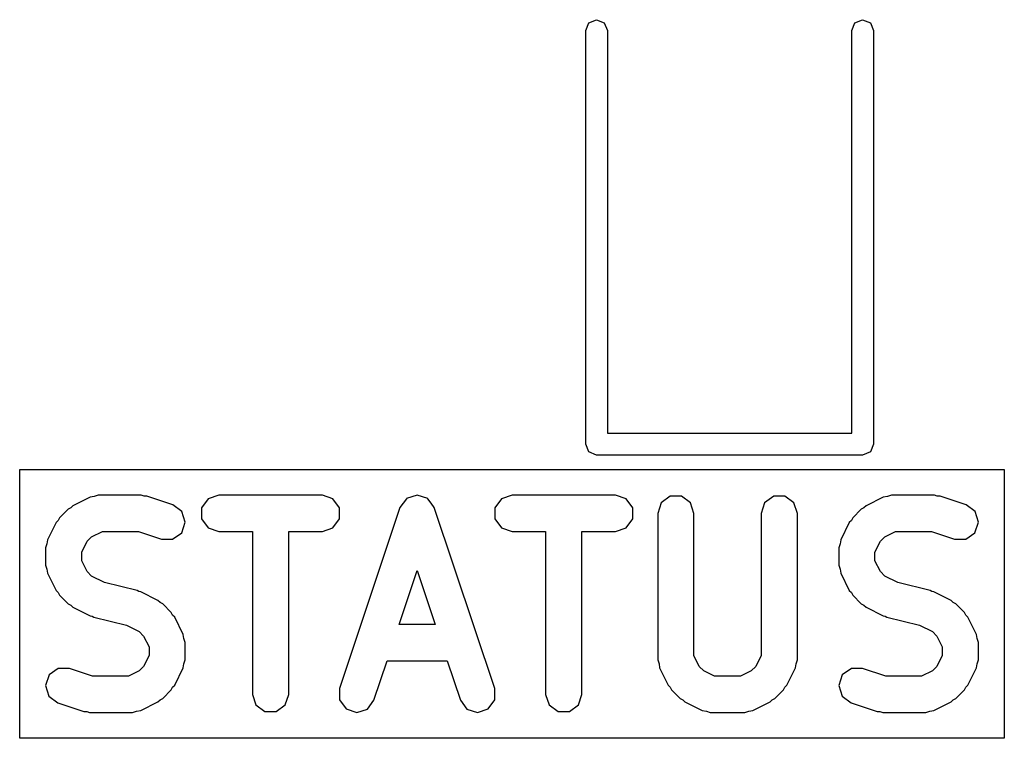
# Model space of a CAD drawing. Extents: x 0.4 to 10.6, y -8.1 to -0.4.
# Tile 14 of 16: x 7.09 to 7.304, y -1.579 to -1.423. Entities that reach past the tile are written whole.
import ezdxf

# ---------------------------------------------------------------- set-up
doc = ezdxf.new("R2010")
doc.units = 0
doc.header["$MEASUREMENT"] = 0
doc.layers.add('BLACK', color=7, linetype='CONTINUOUS')

msp = doc.modelspace()

# ---------------------------------------------------------------- linework, layer by layer
at = {"layer": 'BLACK', "linetype": 'CONTINUOUS'}
for p, q in [((7.2128, -1.4252), (7.21349, -1.42353)), ((7.21349, -1.42353), (7.21516, -1.42283)), ((7.21516, -1.42283), (7.21683, -1.42353)), ((7.21683, -1.42353), (7.21752, -1.4252)), ((7.27067, -1.4252), (7.27136, -1.42353)), ((7.27136, -1.42353), (7.27303, -1.42283)), ((7.27303, -1.42283), (7.2747, -1.42353)), ((7.2747, -1.42353), (7.27539, -1.4252)), ((7.2128, -1.51516), (7.2128, -1.4252)), ((7.21752, -1.4252), (7.21752, -1.5128)), ((7.27067, -1.5128), (7.27067, -1.4252)), ((7.27539, -1.4252), (7.27539, -1.51516)), ((7.21752, -1.5128), (7.27067, -1.5128)), ((7.21349, -1.51683), (7.2128, -1.51516)), ((7.27539, -1.51516), (7.2747, -1.51683)), ((7.21516, -1.51752), (7.21349, -1.51683)), ((7.27303, -1.51752), (7.21516, -1.51752)), ((7.2747, -1.51683), (7.27303, -1.51752)), ((7.08973, -1.57914), (7.08973, -1.52064)), ((7.08973, -1.52064), (7.30383, -1.52064)), ((7.30383, -1.52064), (7.30383, -1.57914)), ((7.10679, -1.52627), (7.10593, -1.52655)), ((7.11617, -1.52627), (7.10679, -1.52627)), ((7.11677, -1.52647), (7.11617, -1.52627)), ((7.11741, -1.52647), (7.11677, -1.52647)), ((7.12304, -1.52835), (7.11741, -1.52647)), ((7.13304, -1.52627), (7.13073, -1.52702)), ((7.15554, -1.52627), (7.13304, -1.52627)), ((7.15785, -1.52702), (7.15554, -1.52627)), ((7.17613, -1.52627), (7.175, -1.52664)), ((7.17616, -1.52628), (7.17613, -1.52627)), ((7.17619, -1.52627), (7.17616, -1.52628)), ((7.17731, -1.52664), (7.17619, -1.52627)), ((7.19678, -1.52627), (7.19447, -1.52702)), ((7.21928, -1.52627), (7.19678, -1.52627)), ((7.22159, -1.52702), (7.21928, -1.52627)), ((7.23119, -1.52646), (7.22922, -1.52789)), ((7.23362, -1.52646), (7.23119, -1.52646)), ((7.23559, -1.52789), (7.23362, -1.52646)), ((7.25368, -1.52646), (7.25171, -1.52789)), ((7.25612, -1.52646), (7.25368, -1.52646)), ((7.25808, -1.52789), (7.25612, -1.52646)), ((7.27927, -1.52627), (7.27841, -1.52655)), ((7.28864, -1.52627), (7.27927, -1.52627)), ((7.28925, -1.52647), (7.28864, -1.52627)), ((7.28989, -1.52647), (7.28925, -1.52647)), ((7.29551, -1.52835), (7.28989, -1.52647)), ((7.10128, -1.52856), (7.10083, -1.52901)), ((7.10503, -1.52668), (7.10128, -1.52856)), ((7.10593, -1.52655), (7.10503, -1.52668)), ((7.12499, -1.52979), (7.12304, -1.52835)), ((7.13073, -1.52702), (7.12929, -1.52899)), ((7.15928, -1.52899), (7.15785, -1.52702)), ((7.17313, -1.52801), (7.17242, -1.52896)), ((7.17382, -1.52704), (7.17313, -1.52801)), ((7.17385, -1.52703), (7.17382, -1.52704)), ((7.17387, -1.527), (7.17385, -1.52703)), ((7.175, -1.52664), (7.17387, -1.527)), ((7.17845, -1.527), (7.17731, -1.52664)), ((7.17847, -1.52703), (7.17845, -1.527)), ((7.1785, -1.52704), (7.17847, -1.52703)), ((7.17919, -1.528), (7.1785, -1.52704)), ((7.17989, -1.52896), (7.17919, -1.528)), ((7.19447, -1.52702), (7.19304, -1.52899)), ((7.22302, -1.52899), (7.22159, -1.52702)), ((7.22922, -1.52789), (7.22846, -1.53021)), ((7.23634, -1.53021), (7.23559, -1.52789)), ((7.25171, -1.52789), (7.25096, -1.53021)), ((7.25884, -1.53021), (7.25808, -1.52789)), ((7.27376, -1.52856), (7.27331, -1.52901)), ((7.27751, -1.52668), (7.27376, -1.52856)), ((7.27841, -1.52655), (7.27751, -1.52668)), ((7.29747, -1.52979), (7.29551, -1.52835)), ((7.10026, -1.5293), (7.09838, -1.53117)), ((7.10083, -1.52901), (7.10026, -1.5293)), ((7.12573, -1.53211), (7.12499, -1.52979)), ((7.12929, -1.52899), (7.12929, -1.53142)), ((7.15928, -1.53142), (7.15928, -1.52899)), ((7.17242, -1.52896), (7.1593, -1.56833)), ((7.19302, -1.56833), (7.17989, -1.52896)), ((7.19304, -1.52899), (7.19304, -1.53142)), ((7.22302, -1.53142), (7.22302, -1.52899)), ((7.22846, -1.53021), (7.22846, -1.56208)), ((7.23634, -1.56115), (7.23634, -1.53021)), ((7.25096, -1.53021), (7.25096, -1.56115)), ((7.25884, -1.56208), (7.25884, -1.53021)), ((7.27274, -1.5293), (7.27086, -1.53117)), ((7.27331, -1.52901), (7.27274, -1.5293)), ((7.29821, -1.53211), (7.29747, -1.52979)), ((7.09765, -1.53219), (7.09577, -1.53594)), ((7.09809, -1.53174), (7.09765, -1.53219)), ((7.09838, -1.53117), (7.09809, -1.53174)), ((7.12496, -1.53442), (7.12573, -1.53211)), ((7.12929, -1.53142), (7.13073, -1.53339)), ((7.15785, -1.53339), (7.15928, -1.53142)), ((7.19304, -1.53142), (7.19447, -1.53339)), ((7.22159, -1.53339), (7.22302, -1.53142)), ((7.27013, -1.53219), (7.26825, -1.53594)), ((7.27057, -1.53174), (7.27013, -1.53219)), ((7.27086, -1.53117), (7.27057, -1.53174)), ((7.29744, -1.53442), (7.29821, -1.53211)), ((7.10538, -1.53532), (7.10772, -1.53414)), ((7.10772, -1.53414), (7.11553, -1.53414)), ((7.11553, -1.53414), (7.12055, -1.53582)), ((7.12298, -1.53583), (7.12496, -1.53442)), ((7.13073, -1.53339), (7.13304, -1.53414)), ((7.13304, -1.53414), (7.14035, -1.53414)), ((7.14035, -1.53414), (7.14035, -1.56958)), ((7.14822, -1.56958), (7.14822, -1.53414)), ((7.14822, -1.53414), (7.15554, -1.53414)), ((7.15554, -1.53414), (7.15785, -1.53339)), ((7.19447, -1.53339), (7.19678, -1.53414)), ((7.19678, -1.53414), (7.20409, -1.53414)), ((7.20409, -1.53414), (7.20409, -1.56958)), ((7.21197, -1.56958), (7.21197, -1.53414)), ((7.21197, -1.53414), (7.21928, -1.53414)), ((7.21928, -1.53414), (7.22159, -1.53339)), ((7.27785, -1.53532), (7.2802, -1.53414)), ((7.2802, -1.53414), (7.28801, -1.53414)), ((7.28801, -1.53414), (7.29302, -1.53582)), ((7.29546, -1.53583), (7.29744, -1.53442)), ((7.09564, -1.53684), (7.09536, -1.5377)), ((7.09577, -1.53594), (7.09564, -1.53684)), ((7.10323, -1.53863), (7.1044, -1.53629)), ((7.1044, -1.53629), (7.10538, -1.53532)), ((7.12055, -1.53582), (7.12298, -1.53583)), ((7.26812, -1.53684), (7.26783, -1.5377)), ((7.26825, -1.53594), (7.26812, -1.53684)), ((7.27571, -1.53863), (7.27688, -1.53629)), ((7.27688, -1.53629), (7.27785, -1.53532)), ((7.29302, -1.53582), (7.29546, -1.53583)), ((7.09536, -1.5377), (7.09536, -1.54145)), ((7.10323, -1.54052), (7.10323, -1.53863)), ((7.26783, -1.5377), (7.26783, -1.54145)), ((7.27571, -1.54052), (7.27571, -1.53863)), ((7.09536, -1.54145), (7.09564, -1.54232)), ((7.1044, -1.54287), (7.10323, -1.54052)), ((7.26783, -1.54145), (7.26812, -1.54232)), ((7.27688, -1.54287), (7.27571, -1.54052)), ((7.09564, -1.54232), (7.09577, -1.54321)), ((7.09577, -1.54321), (7.09765, -1.54696)), ((7.10538, -1.54384), (7.1044, -1.54287)), ((7.17225, -1.55439), (7.17616, -1.54266)), ((7.17616, -1.54266), (7.18007, -1.55439)), ((7.26812, -1.54232), (7.26825, -1.54321)), ((7.26825, -1.54321), (7.27013, -1.54696)), ((7.27785, -1.54384), (7.27688, -1.54287)), ((7.10817, -1.54524), (7.10538, -1.54384)), ((7.11525, -1.54701), (7.10817, -1.54524)), ((7.28065, -1.54524), (7.27785, -1.54384)), ((7.28772, -1.54701), (7.28065, -1.54524)), ((7.09765, -1.54696), (7.09809, -1.54742)), ((7.09809, -1.54742), (7.09838, -1.54799)), ((7.11562, -1.54724), (7.11525, -1.54701)), ((7.11605, -1.54731), (7.11562, -1.54724)), ((7.1198, -1.54918), (7.11605, -1.54731)), ((7.27013, -1.54696), (7.27057, -1.54742)), ((7.27057, -1.54742), (7.27086, -1.54799)), ((7.2881, -1.54724), (7.28772, -1.54701)), ((7.28853, -1.54731), (7.2881, -1.54724)), ((7.29228, -1.54918), (7.28853, -1.54731)), ((7.09838, -1.54799), (7.10026, -1.54986)), ((7.10026, -1.54986), (7.10083, -1.55015)), ((7.12026, -1.54963), (7.1198, -1.54918)), ((7.12082, -1.54992), (7.12026, -1.54963)), ((7.1227, -1.55179), (7.12082, -1.54992)), ((7.27086, -1.54799), (7.27274, -1.54986)), ((7.27274, -1.54986), (7.27331, -1.55015)), ((7.29273, -1.54963), (7.29228, -1.54918)), ((7.2933, -1.54992), (7.29273, -1.54963)), ((7.29518, -1.55179), (7.2933, -1.54992)), ((7.10083, -1.55015), (7.10128, -1.5506)), ((7.10128, -1.5506), (7.10503, -1.55247)), ((7.12299, -1.55236), (7.1227, -1.55179)), ((7.27331, -1.55015), (7.27376, -1.5506)), ((7.27376, -1.5506), (7.27751, -1.55247)), ((7.29547, -1.55236), (7.29518, -1.55179)), ((7.10503, -1.55247), (7.10547, -1.55254)), ((7.10547, -1.55254), (7.10584, -1.55277)), ((7.10584, -1.55277), (7.11292, -1.55454)), ((7.12344, -1.55282), (7.12299, -1.55236)), ((7.12531, -1.55657), (7.12344, -1.55282)), ((7.27751, -1.55247), (7.27794, -1.55254)), ((7.27794, -1.55254), (7.27832, -1.55277)), ((7.27832, -1.55277), (7.2854, -1.55454)), ((7.29592, -1.55282), (7.29547, -1.55236)), ((7.29779, -1.55657), (7.29592, -1.55282)), ((7.11292, -1.55454), (7.11571, -1.55594)), ((7.11571, -1.55594), (7.11668, -1.55691)), ((7.18007, -1.55439), (7.17225, -1.55439)), ((7.2854, -1.55454), (7.28819, -1.55594)), ((7.28819, -1.55594), (7.28916, -1.55691)), ((7.11668, -1.55691), (7.11785, -1.55926)), ((7.12545, -1.55746), (7.12531, -1.55657)), ((7.12573, -1.55833), (7.12545, -1.55746)), ((7.12573, -1.56208), (7.12573, -1.55833)), ((7.28916, -1.55691), (7.29033, -1.55926)), ((7.29793, -1.55746), (7.29779, -1.55657)), ((7.29821, -1.55833), (7.29793, -1.55746)), ((7.29821, -1.56208), (7.29821, -1.55833)), ((7.11785, -1.55926), (7.11785, -1.56115)), ((7.29033, -1.55926), (7.29033, -1.56115)), ((7.11785, -1.56115), (7.11668, -1.56349)), ((7.12545, -1.56294), (7.12573, -1.56208)), ((7.16677, -1.57082), (7.16962, -1.56226)), ((7.16962, -1.56226), (7.1827, -1.56226)), ((7.1827, -1.56226), (7.18555, -1.57082)), ((7.22846, -1.56208), (7.22875, -1.56294)), ((7.23751, -1.56349), (7.23634, -1.56115)), ((7.25096, -1.56115), (7.24979, -1.56349)), ((7.25856, -1.56294), (7.25884, -1.56208)), ((7.29033, -1.56115), (7.28916, -1.56349)), ((7.29793, -1.56294), (7.29821, -1.56208)), ((7.09811, -1.56395), (7.09613, -1.56536)), ((7.10054, -1.56397), (7.09811, -1.56395)), ((7.10556, -1.56564), (7.10054, -1.56397)), ((7.11571, -1.56447), (7.11336, -1.56564)), ((7.11668, -1.56349), (7.11571, -1.56447)), ((7.12344, -1.56759), (7.12531, -1.56384)), ((7.12531, -1.56384), (7.12545, -1.56294)), ((7.22875, -1.56294), (7.22888, -1.56384)), ((7.22888, -1.56384), (7.23076, -1.56759)), ((7.23848, -1.56447), (7.23751, -1.56349)), ((7.24083, -1.56564), (7.23848, -1.56447)), ((7.24882, -1.56447), (7.24647, -1.56564)), ((7.24979, -1.56349), (7.24882, -1.56447)), ((7.25655, -1.56759), (7.25842, -1.56384)), ((7.25842, -1.56384), (7.25856, -1.56294)), ((7.27058, -1.56395), (7.2686, -1.56536)), ((7.27302, -1.56397), (7.27058, -1.56395)), ((7.27804, -1.56564), (7.27302, -1.56397)), ((7.28819, -1.56447), (7.28584, -1.56564)), ((7.28916, -1.56349), (7.28819, -1.56447)), ((7.29592, -1.56759), (7.29779, -1.56384)), ((7.29779, -1.56384), (7.29793, -1.56294)), ((7.09613, -1.56536), (7.09536, -1.56767)), ((7.11336, -1.56564), (7.10556, -1.56564)), ((7.24647, -1.56564), (7.24083, -1.56564)), ((7.2686, -1.56536), (7.26783, -1.56767)), ((7.28584, -1.56564), (7.27804, -1.56564)), ((7.09536, -1.56767), (7.09609, -1.56999)), ((7.12082, -1.57048), (7.1227, -1.56861)), ((7.1227, -1.56861), (7.12299, -1.56804)), ((7.12299, -1.56804), (7.12344, -1.56759)), ((7.1593, -1.56833), (7.15928, -1.57076)), ((7.19304, -1.57076), (7.19302, -1.56833)), ((7.23076, -1.56759), (7.2312, -1.56804)), ((7.2312, -1.56804), (7.23149, -1.56861)), ((7.23149, -1.56861), (7.23337, -1.57048)), ((7.25393, -1.57048), (7.25581, -1.56861)), ((7.25581, -1.56861), (7.2561, -1.56804)), ((7.2561, -1.56804), (7.25655, -1.56759)), ((7.26783, -1.56767), (7.26857, -1.56999)), ((7.2933, -1.57048), (7.29518, -1.56861)), ((7.29518, -1.56861), (7.29547, -1.56804)), ((7.29547, -1.56804), (7.29592, -1.56759)), ((7.09609, -1.56999), (7.09805, -1.57144)), ((7.09805, -1.57144), (7.10367, -1.57331)), ((7.11605, -1.5731), (7.1198, -1.57122)), ((7.1198, -1.57122), (7.12026, -1.57077)), ((7.12026, -1.57077), (7.12082, -1.57048)), ((7.14035, -1.56958), (7.1411, -1.57189)), ((7.14747, -1.57189), (7.14822, -1.56958)), ((7.15928, -1.57076), (7.1607, -1.57274)), ((7.16533, -1.57278), (7.16677, -1.57082)), ((7.18555, -1.57082), (7.18699, -1.57278)), ((7.19162, -1.57274), (7.19304, -1.57076)), ((7.20409, -1.56958), (7.20484, -1.57189)), ((7.21122, -1.57189), (7.21197, -1.56958)), ((7.23337, -1.57048), (7.23394, -1.57077)), ((7.23394, -1.57077), (7.23439, -1.57122)), ((7.23439, -1.57122), (7.23814, -1.5731)), ((7.24916, -1.5731), (7.25291, -1.57122)), ((7.25291, -1.57122), (7.25336, -1.57077)), ((7.25336, -1.57077), (7.25393, -1.57048)), ((7.26857, -1.56999), (7.27053, -1.57144)), ((7.27053, -1.57144), (7.27615, -1.57331)), ((7.28853, -1.5731), (7.29228, -1.57122)), ((7.29228, -1.57122), (7.29273, -1.57077)), ((7.29273, -1.57077), (7.2933, -1.57048)), ((7.10367, -1.57331), (7.10431, -1.57332)), ((7.10431, -1.57332), (7.10492, -1.57351)), ((7.10492, -1.57351), (7.11429, -1.57351)), ((7.11429, -1.57351), (7.11515, -1.57323)), ((7.11515, -1.57323), (7.11605, -1.5731)), ((7.1411, -1.57189), (7.14307, -1.57332)), ((7.14307, -1.57332), (7.1455, -1.57332)), ((7.1455, -1.57332), (7.14747, -1.57189)), ((7.1607, -1.57274), (7.16301, -1.57351)), ((7.16301, -1.57351), (7.16533, -1.57278)), ((7.18699, -1.57278), (7.18931, -1.57351)), ((7.18931, -1.57351), (7.19162, -1.57274)), ((7.20484, -1.57189), (7.20681, -1.57332)), ((7.20681, -1.57332), (7.20925, -1.57332)), ((7.20925, -1.57332), (7.21122, -1.57189)), ((7.23814, -1.5731), (7.23904, -1.57323)), ((7.23904, -1.57323), (7.2399, -1.57351)), ((7.2399, -1.57351), (7.2474, -1.57351)), ((7.2474, -1.57351), (7.24826, -1.57323)), ((7.24826, -1.57323), (7.24916, -1.5731)), ((7.27615, -1.57331), (7.27679, -1.57332)), ((7.27679, -1.57332), (7.2774, -1.57351)), ((7.2774, -1.57351), (7.28677, -1.57351)), ((7.28677, -1.57351), (7.28763, -1.57323)), ((7.28763, -1.57323), (7.28853, -1.5731)), ((7.30383, -1.57914), (7.08973, -1.57914))]:
    msp.add_line(p, q, dxfattribs=at)

doc.saveas('drawing.dxf')
